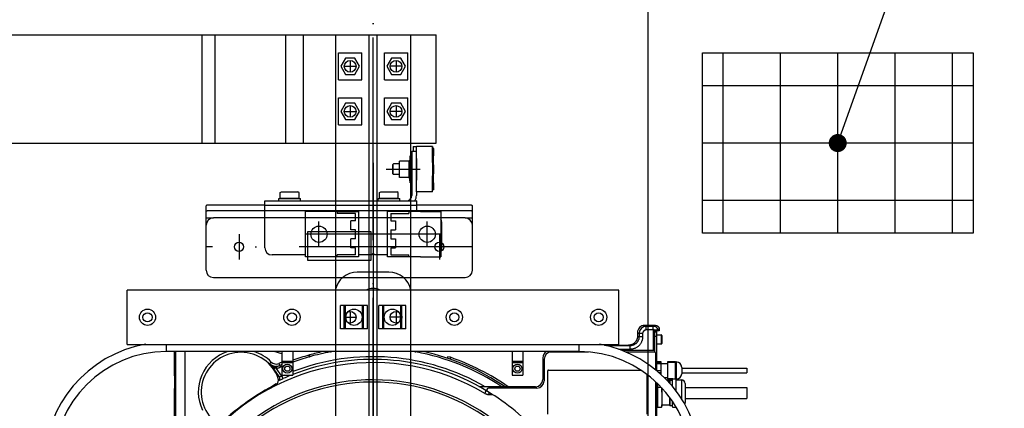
# Model space of a CAD drawing. Header units: millimetres. Extents: x 0 to 16800, y 0 to 11880.
# Tile 22 of 30: x 3418 to 4509, y 9870 to 10300. Entities that reach past the tile are written whole.
import ezdxf

# ---------------------------------------------------------------- set-up
doc = ezdxf.new("R2010")
doc.units = ezdxf.units.MM
doc.header["$LTSCALE"] = 16
doc.header["$PDSIZE"] = -3
doc.linetypes.add('ACAD_ISO10W100', pattern=[18, 12, -3, 0, -3])
doc.layers.add('Centerline', color=1, linetype='ACAD_ISO10W100', lineweight=25)
doc.layers.add('Others', color=1, linetype='Continuous', lineweight=25)
for name, color, linetype in [('CONT_70', 4, 'Continuous'), ('DASHD_25', 1, 'ACAD_ISO10W100'), ('DIM_35', 7, 'Continuous'), ('Fixings', 25, 'Continuous'), ('Guiderails', 30, 'Continuous'), ('HATCH_25', 1, 'Continuous'), ('Machinery', 94, 'Continuous'), ('TEXT_35', 2, 'Continuous')]:
    doc.layers.add(name, color=color, linetype=linetype)
doc.styles.add('Arial', font='arial.ttf')
doc.dimstyles.new('KONE_mm', dxfattribs={"dimscale": 40, "dimtxt": 2, "dimasz": 2, "dimexe": 1, "dimexo": 0, "dimgap": 1, "dimtad": 1, "dimdec": 0, "dimrnd": 0.01, "dimzin": 0, "dimdsep": 46, "dimtxsty": 'Arial', "dimsah": 1, "dimcen": 0, "dimclrd": 256, "dimclre": 256, "dimclrt": 256, "dimadec": 1, "dimazin": 2, "dimtfac": 1, "dimtdec": 0, "dimtmove": 0, "dimatfit": 3, "dimfxl": 1, "dimtolj": 1, "dimtzin": 0, "dimarcsym": 0})

# ---------------------------------------------------------------- blocks, each defined once
blk = doc.blocks.new('*U554')
at = {"layer": 'Centerline'}
for p, q in [((0, 0), (0, 2500)), ((-25.4, 2471.5), (-25.4, 2458.5)), ((25.4, 2471.5), (25.4, 2458.5)), ((-31.9, 2465), (-18.9, 2465)), ((31.9, 2465), (18.9, 2465)), ((-31.9, 2415), (-18.9, 2415)), ((-25.4, 2421.5), (-25.4, 2408.5)), ((31.9, 2415), (18.9, 2415)), ((25.4, 2421.5), (25.4, 2408.5)), ((-25.4, 2193.5), (-25.4, 2180.5)), ((25.4, 2193.5), (25.4, 2180.5)), ((-31.9, 2187), (-18.9, 2187)), ((31.9, 2187), (18.9, 2187))]:
    blk.add_line(p, q, dxfattribs=at)
at = {"layer": 'Guiderails'}
for p, q in [((-41.2, 0), (-41.2, 2500)), ((-41.2, 2500), (41.3, 2500)), ((-4.5, 0), (-4.5, 2500)), ((4.5, 0), (4.5, 2500)), ((41.3, 2500), (41.3, 0))]:
    blk.add_line(p, q, dxfattribs=at)
for centre in [(-25.4, 2465), (25.4, 2465), (-25.4, 2415), (25.4, 2415), (-25.4, 2187), (25.4, 2187)]:
    blk.add_circle(centre, 6.5, dxfattribs=at)
blk = doc.blocks.new('*U556')
at = {"layer": 'DASHD_25'}
blk.add_line((0, 342), (0, -500), dxfattribs=at)
at = {"layer": 'Machinery'}
for p, q in [((17.5, 342), (-17.5, 342)), ((-272.5, 262), (-272.5, 322)), ((272.5, 322), (-272.5, 322)), ((272.5, 262), (272.5, 322)), ((-36.2, 279), (-36.2, 305)), ((-6.2, 305), (-36.2, 305)), ((-31.9, 279), (-31.9, 305)), ((-30.5, 279), (-30.5, 305)), ((-11.9, 279), (-11.9, 305)), ((-10.5, 279), (-10.5, 305)), ((-6.2, 279), (-6.2, 305)), ((6.3, 279), (6.3, 305)), ((36.3, 305), (6.3, 305)), ((10.6, 279), (10.6, 305)), ((12, 279), (12, 305)), ((30.6, 279), (30.6, 305)), ((32, 279), (32, 305)), ((36.3, 279), (36.3, 305)), ((-6.2, 279), (-36.2, 279)), ((36.3, 279), (6.3, 279)), ((293, 275), (293, 271)), ((293, 275), (294.7, 273.9)), ((294.7, 273.9), (294.7, 270.4)), ((298.7, 273.9), (294.7, 273.9)), ((298.7, 273.9), (298.7, 270.4)), ((313.1, 283), (301, 283)), ((301, 283), (302.7, 281.9)), ((302.7, 277.9), (302.7, 281.9)), ((310.4, 281.9), (302.7, 281.9)), ((310.4, 277.9), (302.7, 277.9)), ((310.4, 277.9), (310.4, 281.9)), ((310.4, 277.9), (310.4, 255)), ((311.4, 277.9), (310.4, 277.9)), ((313.1, 283), (311.4, 281.9)), ((312, 277), (312, 253.5)), ((317.1, 277), (312, 277)), ((312, 276), (314, 276)), ((314, 276), (314, 233)), ((317.1, 279), (315.4, 277.9)), ((315.4, 277.9), (315.4, 277)), ((317.1, 279), (317.1, 277)), ((-272.5, 262), (272.5, 262)), ((-229, 254), (-229, 262)), ((228, 262), (228, 254)), ((293, 271), (294.7, 270.4)), ((298.7, 270.4), (294.7, 270.4)), ((312, 271), (314, 271)), ((314, 272.5), (319.4, 272.5)), ((314, 272.5), (319.4, 272.5)), ((314, 262.5), (319.4, 262.5)), ((314, 262.5), (319.4, 262.5)), ((319.4, 272.5), (319.4, 262.5)), ((320, 271.9), (320, 263.1)), ((228, 254), (-229, 254)), ((-220, 227), (-220, 254)), ((-218.6, 172.1), (-218.6, 254)), ((-208.6, 254), (-208.6, 162.8)), ((-101, 251.3), (-109.8, 254)), ((-101, 254), (-101, 228)), ((-89, 254), (-89, 228)), ((-47.3, 254), (-47.2, 253.6)), ((47.3, 254), (47.2, 253.6)), ((154, 254), (154, 228)), ((166, 254), (166, 228)), ((238.7, 253.5), (197.5, 253.5)), ((256.3, 261), (283, 261)), ((284.7, 260.4), (258.6, 260.4)), ((284.7, 256.4), (272.4, 256.4)), ((310.4, 255), (276.5, 255)), ((311.5, 253.5), (280.1, 253.5)), ((283, 261), (284.7, 260.4)), ((284.7, 256.4), (284.7, 260.4)), ((312, 255), (310.4, 255)), ((312, 255), (312, 253.4)), ((313.5, 233.5), (313.5, 251.5)), ((-114.9, 240.3), (-114.7, 240.6)), ((-114.7, 240.6), (-112.9, 242.3)), ((-104.6, 240.7), (-102.8, 236.6)), ((-101, 243.5), (-89, 243.5)), ((-101, 242), (-89, 242)), ((-71.4, 250), (-70.8, 248.1)), ((-71, 250.1), (-70.5, 248.2)), ((-70.6, 250.2), (-70.1, 248.3)), ((85.6, 247.6), (82.6, 248.1)), ((85.6, 247.6), (84.9, 245.7)), ((154, 243.5), (166, 243.5)), ((154, 242), (166, 242)), ((188, 247), (188, 223)), ((189.5, 245.5), (189.5, 221.5)), ((314, 243), (319, 243)), ((319, 241.9), (314, 241.9)), ((314, 240.9), (319, 240.9)), ((319, 243), (319, 228.7)), ((319, 240.6), (326.5, 240.6)), ((326.5, 223), (326.5, 243)), ((326.5, 243), (333.9, 243)), ((333.9, 241.9), (326.5, 241.9)), ((335, 242.5), (334.9, 242.6)), ((335, 223.9), (335, 242.5)), ((335, 242.5), (336, 242.5)), ((336, 242.5), (336, 223.5)), ((-108.3, 235.9), (-110.1, 234.7)), ((-104.1, 226.2), (-110.1, 234.7)), ((-107.3, 237.6), (-107.3, 235.6)), ((-101.1, 226.8), (-107.3, 235.6)), ((193.5, 184.5), (193.5, 232.5)), ((194.5, 233.5), (296.6, 233.5)), ((319, 232.5), (314.7, 232.5)), ((316.5, 230.9), (319, 230.9)), ((342, 236.5), (342, 229.5)), ((342, 235.5), (414, 235.5)), ((342, 230.5), (414, 230.5)), ((414, 235.5), (414, 230.5)), ((-101.1, 226.8), (-99.9, 224.1)), ((-101, 228), (-89, 228)), ((154, 228), (166, 228)), ((303.5, 228.6), (303.5, 184.5)), ((313.5, 163.5), (313.5, 220.1)), ((314, 219.7), (314, 153)), ((315.3, 218.5), (315.3, 192)), ((322.5, 225.4), (326.5, 225.4)), ((326.3, 221.5), (328.8, 221.5)), ((332.1, 223.6), (326.5, 223.6)), ((326.5, 223), (331.9, 223)), ((328.8, 221.9), (329.1, 222.2)), ((328.8, 218.8), (328.8, 221.9)), ((329.1, 218.4), (329.1, 222.2)), ((329.1, 222.2), (331.8, 222.2)), ((331.8, 222.5), (332.2, 223.9)), ((331.8, 215.3), (331.8, 222.5)), ((332.2, 223.9), (332.2, 223.9)), ((332.2, 223.9), (335.4, 223.9)), ((332.2, 223.9), (335.4, 223.9)), ((335.4, 223.9), (335.4, 223.9)), ((335.4, 223.9), (335.8, 222.5)), ((335.5, 223.5), (336, 223.5)), ((335.8, 222.5), (341.8, 222.5)), ((335.8, 210.2), (335.8, 222.5)), ((341.8, 222.5), (341.8, 201.6)), ((345.8, 218.5), (345.8, 197.5)), ((-220, 173.5), (-220, 213)), ((149.7, 215), (117.7, 215)), ((124.8, 211), (123.9, 207.7)), ((181.5, 213.5), (128, 213.5)), ((128.5, 208.5), (128, 206.6)), ((128.6, 208.8), (128.5, 208.5)), ((180, 215), (149.7, 215)), ((316.5, 217.2), (315.3, 217.2)), ((315.3, 214.6), (319, 214.6)), ((319.8, 213.8), (319.8, 193.5)), ((345.8, 214), (414, 214)), ((414, 214), (414, 202)), ((128, 206.6), (132.2, 206.6)), ((328.8, 194.1), (328.8, 202.9)), ((329.1, 193.8), (329.1, 202.5)), ((331.8, 193.5), (331.8, 198.6)), ((345.8, 202), (414, 202)), ((319.4, 192.1), (315.3, 192.1)), ((319.4, 192), (315.3, 192)), ((319.4, 192), (319.8, 193.5)), ((319.4, 192.1), (319.4, 192)), ((328.8, 194.5), (319.8, 194.5)), ((329.1, 193.8), (328.8, 194.1)), ((331.8, 193.8), (329.1, 193.8)), ((332.2, 192), (331.8, 193.5)), ((335.4, 192.1), (332.2, 192.1)), ((332.2, 192), (332.2, 192.1)), ((335.4, 192), (332.2, 192)), ((335.4, 192), (335.6, 192.7)), ((335.4, 192.1), (335.4, 192))]:
    blk.add_line(p, q, dxfattribs=at)
for points in [[(302.7, 277.9), (302.3, 277.9), (301.9, 277.8), (301.5, 277.7), (301.2, 277.6), (300.8, 277.4), (300.5, 277.2), (300.1, 277), (299.9, 276.7), (299.6, 276.4), (299.4, 276.1), (299.2, 275.8), (299, 275.4), (298.9, 275), (298.8, 274.7), (298.7, 274.3), (298.7, 273.9)], [(311.4, 281.9), (311.3, 281.9), (311.1, 281.9), (310.8, 281.9), (310.4, 281.9)], [(315.4, 277.9), (315.4, 278.3), (315.3, 278.7), (315.2, 279.1), (315.1, 279.4), (314.9, 279.8), (314.7, 280.1), (314.5, 280.4), (314.2, 280.7), (314, 281), (313.6, 281.2), (313.3, 281.4), (313, 281.6), (312.6, 281.7), (312.2, 281.8), (311.8, 281.9), (311.4, 281.9)], [(313.1, 283), (313.4, 283), (313.8, 282.9), (314.2, 282.8), (314.6, 282.7), (314.9, 282.5), (315.3, 282.3), (315.6, 282.1), (315.9, 281.8), (316.1, 281.5), (316.4, 281.2), (316.6, 280.9), (316.8, 280.5), (316.9, 280.2), (317, 279.8), (317, 279.4), (317.1, 279)], [(314.1, 274.6), (314.1, 274.1), (314, 273.3), (314, 272.9), (314, 272.5)], [(315.4, 277.9), (315.3, 277.9), (315.1, 277.9), (314.7, 277.9), (314.4, 277.9)], [(293, 271), (293, 270.5), (293, 270), (292.9, 269.5), (292.8, 269), (292.7, 268.6), (292.6, 268.1), (292.4, 267.6), (292.2, 267.2), (292, 266.7), (291.8, 266.3), (291.6, 265.9), (291.3, 265.4), (291, 265), (290.7, 264.7), (290.4, 264.3), (290.1, 263.9), (289.7, 263.6), (289.3, 263.3), (289, 263), (288.6, 262.7), (288.1, 262.4), (287.7, 262.2), (287.3, 262), (286.8, 261.8), (286.4, 261.6), (285.9, 261.4), (285.4, 261.3), (284.9, 261.2), (284.5, 261.1), (284, 261), (283.5, 261), (283, 261)], [(298.7, 270.4), (298.7, 269.7), (298.6, 269.1), (298.5, 268.4), (298.4, 267.7), (298.3, 267), (298.1, 266.4), (297.9, 265.7), (297.6, 265.1), (297.3, 264.4), (297, 263.8), (296.7, 263.2), (296.3, 262.7), (295.9, 262.1), (295.5, 261.6), (295.1, 261), (294.6, 260.5), (294.1, 260.1), (293.6, 259.6), (293, 259.2), (292.5, 258.8), (291.9, 258.4), (291.3, 258.1), (290.7, 257.8), (290, 257.5), (289.4, 257.3), (288.7, 257), (288.1, 256.9), (287.4, 256.7), (286.7, 256.6), (286, 256.5), (285.4, 256.5), (284.7, 256.4)], [(294.7, 270.4), (294.7, 269.9), (294.6, 269.5), (294.6, 269), (294.5, 268.5), (294.4, 268), (294.3, 267.5), (294.1, 267.1), (293.9, 266.6), (293.7, 266.2), (293.5, 265.7), (293.3, 265.3), (293, 264.9), (292.7, 264.5), (292.4, 264.1), (292.1, 263.7), (291.8, 263.4), (291.4, 263), (291, 262.7), (290.6, 262.4), (290.2, 262.1), (289.8, 261.9), (289.4, 261.6), (289, 261.4), (288.5, 261.2), (288, 261), (287.6, 260.9), (287.1, 260.7), (286.6, 260.6), (286.1, 260.5), (285.7, 260.5), (285.2, 260.5), (284.7, 260.4)], [(-114.7, 240.6), (-114.4, 240.3), (-114.1, 240), (-113.7, 239.7), (-113.4, 239.5), (-113, 239.2), (-112.6, 239), (-112.3, 238.8), (-111.9, 238.6), (-111.5, 238.4), (-111.1, 238.2), (-110.7, 238.1), (-110.2, 238), (-109.8, 237.9), (-109.4, 237.8), (-109, 237.7), (-108.5, 237.7)], [(82.6, 248.1), (82.5, 247.8), (82.4, 247.6), (82.3, 247.4), (82.2, 247.2), (82.1, 247), (82, 246.9), (81.9, 246.8), (81.8, 246.8)], [(333.9, 243), (334.3, 242.9), (334.6, 242.8), (334.8, 242.7), (334.9, 242.6), (334.9, 242.6)], [(335, 242.4), (335, 242.4), (334.9, 242.3), (334.8, 242.2), (334.7, 242.1), (334.6, 242.1), (334.4, 242), (334.2, 241.9), (333.9, 241.9)], [(334.9, 242.6), (335, 242.5), (335, 242.5), (335, 242.5)], [(335, 242.5), (335, 242.5), (335, 242.4)], [(-114.3, 239.7), (-114.1, 239.6), (-113.9, 239.4), (-113.7, 239.2), (-113.6, 239.1)], [(-114.3, 239.7), (-113.7, 239.3), (-113.1, 239), (-112.5, 238.7), (-112, 238.5), (-111.4, 238.3), (-110.9, 238.1), (-110.3, 237.9), (-109.7, 237.8), (-109.1, 237.7), (-108.5, 237.7)], [(-113.6, 239.1), (-113, 238.6), (-112.4, 238.1), (-111.7, 237.7), (-111.1, 237.3), (-110.4, 236.9), (-109.7, 236.5), (-109, 236.2), (-108.3, 235.9)], [(-108.6, 237.7), (-108.3, 237.6), (-108, 237.6), (-107.7, 237.6), (-107.3, 237.6)], [(-108.4, 237.7), (-108.4, 237.6), (-108.3, 237.5), (-108.3, 237.3), (-108.3, 237.1), (-108.3, 236.8), (-108.3, 236.6), (-108.3, 236.2), (-108.3, 235.9)], [(-107.3, 237.6), (-106.9, 237.7), (-106.4, 237.7), (-105.9, 237.8), (-105.4, 237.9), (-105, 238), (-104.5, 238.1), (-104.1, 238.3), (-103.6, 238.5)], [(-107.3, 235.6), (-106.7, 235.7), (-106.1, 235.7), (-105.6, 235.8), (-105, 235.9), (-104.5, 236.1), (-103.9, 236.2), (-103.4, 236.4), (-102.8, 236.6)], [(-104.1, 226.2), (-104, 226), (-103.9, 225.7), (-103.8, 225.4), (-103.7, 225.2), (-103.6, 224.9), (-103.6, 224.6), (-103.6, 224.3), (-103.7, 224.1), (-103.7, 223.8), (-103.8, 223.5), (-103.9, 223.3), (-104.1, 223), (-104.2, 222.8), (-104.4, 222.6), (-104.6, 222.4), (-104.8, 222.2)], [(-104.8, 222), (-104.3, 222.2), (-103.8, 222.4), (-102.7, 222.8), (-101.3, 223.4), (-99.9, 224.1)], [(-104.1, 226.2), (-103.9, 226.2), (-103.6, 226.3), (-102.9, 226.4), (-102, 226.6), (-101.1, 226.8)], [(123.9, 207.7), (124.3, 207.4), (124.8, 207.2), (125.3, 207), (125.8, 206.9), (126.4, 206.7), (126.9, 206.6), (127.4, 206.6), (128, 206.6)], [(319.4, 214.2), (319.6, 212.7), (319.7, 211.1), (319.7, 209.6), (319.8, 208)], [(319.8, 195.4), (319.8, 195), (319.7, 194.6), (319.7, 194.2), (319.7, 193.8), (319.6, 193.4), (319.5, 192.9), (319.5, 192.5), (319.4, 192.1)]]:
    blk.add_lwpolyline(points, dxfattribs=at)
for centre, radius in [((-250, 292), 9), ((-250, 292), 5.05), ((-250, 292), 5.05), ((-90, 292), 9), ((-90, 292), 5.05), ((-90, 292), 5.05), ((-21.2, 292), 9), ((21.3, 292), 9), ((90, 292), 9), ((90, 292), 5.06), ((90, 292), 5.06), ((250, 292), 9), ((250, 292), 5.06), ((250, 292), 5.06), ((-95, 235), 5), ((-95, 235), 2.89), ((160, 235), 5), ((160, 235), 2.89)]:
    blk.add_circle(centre, radius, dxfattribs=at)
for centre, radius, start, end in [((-17.5, 317), 25, 90, 168.4608), ((17.5, 317), 25, 11.5392, 90), ((0, 306), 18, 62.7605, 117.2395), ((301, 275), 7.99, 89.9812, 180.0174), ((302.7, 273.9), 8, 90.0556, 179.9445), ((310.8, 807.7), 529.8, 270.0722, 270.2721), ((312.2, 530.5), 252.6, 270.2535, 270.5024), ((-229, 129), 135, 99.7801, 180), ((228, 129), 135, 0, 80.2199), ((319.4, 271.9), 0.6, 0, 90), ((319.4, 263.1), 0.6, 270, 0), ((-229, 129), 125, 90, 180), ((-146.5, 209.2), 47.2, 108.0539, 205.3227), ((-146.5, 209.2), 44, 19.9066, 230.0934), ((-146.5, 209.2), 47.2, 44.6773, 71.9371), ((0, 0), 260, 102.3379, 105.7584), ((0, 0), 258, 100.5454, 105.7584), ((-48.7, 261.6), 8.04, 280.5846, 289.9942), ((48.7, 261.6), 8.04, 250.0037, 259.4152), ((0, 0), 258, 56.4408, 79.4546), ((0, 0), 260, 55.7794, 77.6499), ((196, 247), 8, 118.8935, 180), ((197.5, 245.5), 8, 90, 180), ((228, 129), 125, 0, 90), ((311.5, 251.5), 2, 0, 90), ((0, 0), 241.8, 59.1895, 139.2288), ((-107.8, 247.3), 9.97, 224.59, 229.5195), ((-107.6, 247.6), 7.49, 224.7126, 293.5483), ((0, 0), 262.5, 112.6533, 113.4877), ((0, 0), 258, 105.931, 110.1922), ((0, 0), 260, 105.931, 110.0177), ((0, 0), 248.3, 59.9785, 111.0056), ((0, 0), 245.3, 61.2125, 111.2736), ((-68.1, 239.7), 10.8, 105.5524, 107.7429), ((-76, 269.5), 20, 284.7001, 285.7622), ((-66.1, 231.5), 17.2, 104.6972, 105.9263), ((-76.1, 269.5), 22, 284.6965, 285.7567), ((0, 0), 262, 55.1424, 70.9312), ((336, 236.5), 6, 0, 90), ((-146.5, 209.2), 44.4, 35, 42.2847), ((-105, 245.6), 10.2, 251.5506, 257.2205), ((0, 0), 260, 112.8592, 113.4877), ((0, 0), 258, 113.0455, 113.4877), ((194.5, 232.5), 1, 90, 180), ((336, 229.5), 6, 270, 0), ((0, 0), 222.7, 45.1351, 283.543), ((0, 0), 220.2, 45.7778, 283.7001), ((-109.8, 222.4), 5, 298.448, 19.9066), ((0, 0), 248.3, 113.3369, 114.025), ((0, 0), 245.3, 111.6579, 114.0251), ((180, 223), 8, 270, 0), ((181.5, 221.5), 8, 270, 0), ((341.8, 218.5), 4, 0, 90), ((47.4, -67.7), 325, 118.448, 131.552), ((0, 0), 245.1, 59.3942, 61.3053), ((128.9, 217.9), 8.01, 239.4144, 249.6272), ((128, 211.5), 2, 90, 239.0619), ((128.9, 217.8), 8, 249.6264, 252.2956), ((1.5, 0.5), 244, 41.4986, 59.0619), ((341.8, 197.5), 4, 333.3764, 0), ((314.9, 195.1), 1, 198.6708, 289.4712), ((317.5, 196.1), 18.4, 347.3958, 349.3382)]:
    blk.add_arc(centre, radius, start, end, dxfattribs=at)
for centre, major_axis, ratio, start_param, end_param in [((314.3, 272), (0, 5), 0.052408, 0, 1.020436), ((-220, 220), (0, 7.01), 0.05248, 3.194031, 6.230747)]:
    blk.add_ellipse(centre, major_axis=major_axis, ratio=ratio, start_param=start_param, end_param=end_param, dxfattribs=at)
blk = doc.blocks.new('*U558')
at = {"layer": 'Centerline', "ltscale": 0.3}
for p, q in [((-629.5, 78.4), (-629.5, -444.3)), ((-653.8, 25), (-603.6, 25))]:
    blk.add_line(p, q, dxfattribs=at)
at = {"layer": 'Others'}
for p, q in [((-758.5, 84), (-758.5, -176)), ((-692.5, 84), (-758.5, 84)), ((-752.5, 84), (-752.5, -176)), ((-744, 84), (-744, 85)), ((-744, 85), (70, 85)), ((-692.5, -51), (-692.5, 84)), ((-189.4, -35), (-189.4, 85)), ((-175.2, -35), (-175.2, 85)), ((-96.8, -35), (-96.8, 85)), ((-77, -35), (-77, 85)), ((70, -35), (70, 85)), ((-669.5, -225), (-669.5, 65)), ((-669.5, 65), (-589.5, 65)), ((-589.5, 65), (-589.5, -225)), ((-38.5, 65), (-12.5, 65)), ((-38.5, 35), (-38.5, 65)), ((-30.7, 59), (-35.9, 50)), ((-20.3, 59), (-30.7, 59)), ((-15.1, 50), (-20.3, 59)), ((-12.5, 35), (-12.5, 65)), ((12.5, 65), (38.5, 65)), ((12.5, 35), (12.5, 65)), ((20.3, 59), (15.1, 50)), ((30.7, 59), (20.3, 59)), ((35.9, 50), (30.7, 59)), ((38.5, 35), (38.5, 65)), ((-35.9, 50), (-30.7, 41)), ((-20.3, 41), (-15.1, 50)), ((15.1, 50), (20.3, 41)), ((30.7, 41), (35.9, 50)), ((-639.9, 43), (-650.3, 25)), ((-619.1, 43), (-639.9, 43)), ((-608.7, 25), (-619.1, 43)), ((-38.5, 35), (-12.5, 35)), ((-30.7, 41), (-20.3, 41)), ((12.5, 35), (38.5, 35)), ((20.3, 41), (30.7, 41)), ((-650.3, 25), (-639.9, 7)), ((-619.1, 7), (-608.7, 25)), ((-38.5, 15), (-12.5, 15)), ((-38.5, -15), (-38.5, 15)), ((-12.5, -15), (-12.5, 15)), ((12.5, 15), (38.5, 15)), ((12.5, -15), (12.5, 15)), ((38.5, -15), (38.5, 15)), ((-639.9, 7), (-619.1, 7)), ((-30.7, 9), (-35.9, 0)), ((-35.9, 0), (-30.7, -9)), ((-20.3, 9), (-30.7, 9)), ((-15.1, 0), (-20.3, 9)), ((-20.3, -9), (-15.1, 0)), ((20.3, 9), (15.1, 0)), ((15.1, 0), (20.3, -9)), ((30.7, 9), (20.3, 9)), ((35.9, 0), (30.7, 9)), ((30.7, -9), (35.9, 0)), ((-30.7, -9), (-20.3, -9)), ((20.3, -9), (30.7, -9)), ((-38.5, -15), (-12.5, -15)), ((12.5, -15), (38.5, -15)), ((-692.5, -35), (-669.5, -35)), ((-589.5, -35), (70, -35)), ((-752.5, -45), (-692.5, -45)), ((-752.5, -51), (-692.5, -51)), ((-732.1, -71), (-752.5, -71)), ((-749.5, -121), (-749.5, -71)), ((-732.1, -121), (-732.1, -71)), ((-760.4, -86.5), (-770.5, -86.5)), ((-770.5, -105.5), (-770.5, -86.5)), ((-759.5, -81.5), (-760.4, -89.5)), ((-760.4, -105.5), (-760.4, -86.5)), ((-759.5, -81.5), (-758.5, -81.5)), ((-749.5, -87), (-742.8, -87)), ((-742, -87), (-742.8, -87)), ((-742, -87), (-742, -105)), ((-779, -90), (-779.5, -90.9)), ((-779.5, -90.9), (-779.5, -101.1)), ((-779.5, -101.1), (-779.5, -90.9)), ((-770.5, -90), (-779, -90)), ((-742, -89), (-739, -89)), ((-737.9, -89.1), (-737.6, -89.1)), ((-779, -102), (-779.5, -101.1)), ((-770.5, -102), (-779, -102)), ((-760.4, -105.5), (-770.5, -105.5)), ((-760.4, -102.5), (-759.5, -110.5)), ((-749.5, -105), (-742.8, -105)), ((-742.8, -105), (-742, -105)), ((-742, -103), (-739, -103)), ((-737.9, -102.9), (-737.6, -102.9)), ((-759.5, -110.5), (-758.5, -110.5)), ((-732.1, -121), (-752.5, -121)), ((-732.1, -126), (-752.5, -126)), ((-749.5, -176), (-749.5, -126)), ((-732.1, -176), (-732.1, -126)), ((-760.4, -141.5), (-770.5, -141.5)), ((-770.5, -160.5), (-770.5, -141.5)), ((-759.5, -136.5), (-760.4, -144.5)), ((-760.4, -160.5), (-760.4, -141.5)), ((-759.5, -136.5), (-758.5, -136.5)), ((-779, -145), (-779.5, -145.9)), ((-779.5, -145.9), (-779.5, -156.1)), ((-779.5, -156.1), (-779.5, -145.9)), ((-770.5, -145), (-779, -145)), ((-749.5, -142), (-742.8, -142)), ((-742, -142), (-742.8, -142)), ((-742, -142), (-742, -160)), ((-742, -144), (-739, -144)), ((-737.9, -144.1), (-737.6, -144.1)), ((-779, -157), (-779.5, -156.1)), ((-770.5, -157), (-779, -157)), ((-760.4, -160.5), (-770.5, -160.5)), ((-760.4, -157.5), (-759.5, -165.5)), ((-749.5, -160), (-742.8, -160)), ((-742.8, -160), (-742, -160)), ((-742, -158), (-739, -158)), ((-737.9, -157.9), (-737.6, -157.9)), ((-759.5, -165.5), (-758.5, -165.5)), ((-732.1, -176), (-758.5, -176)), ((-589.5, -225), (-669.5, -225)), ((-649.8, -225), (-649.8, -262.5)), ((-639.2, -225), (-639.2, -262.5)), ((-619.8, -225), (-619.8, -262.5)), ((-609.2, -225), (-609.2, -262.5)), ((-665, -262.5), (-683.1, -320.4)), ((-634.5, -262.5), (-665, -262.5)), ((-644.5, -262.5), (-644.5, -422.5)), ((-634.5, -262.5), (-634.5, -422.5)), ((-624.5, -262.5), (-624.5, -422.5)), ((-594, -262.5), (-624.5, -262.5)), ((-614.5, -262.5), (-614.5, -422.5)), ((-575.9, -320.4), (-594, -262.5)), ((-688, -335.2), (-688.3, -342)), ((-570.7, -342), (-571, -335.2)), ((-688.3, -342), (-666.3, -422)), ((-592.7, -422), (-570.7, -342)), ((-666.3, -422), (-664, -422.6)), ((-663.3, -422.7), (-657.6, -444.3)), ((-660.2, -422.7), (-656.3, -437.3)), ((-655, -422.5), (-634.5, -422.5)), ((-644.5, -435.8), (-644.5, -422.5)), ((-641.5, -442.2), (-641.5, -422.5)), ((-624.5, -422.5), (-604, -422.5)), ((-617.5, -442.2), (-617.5, -422.5)), ((-614.5, -435.8), (-614.5, -422.5)), ((-598.8, -422.7), (-602.7, -437.3)), ((-595.7, -422.7), (-601.4, -444.3)), ((-595, -422.6), (-592.7, -422))]:
    blk.add_line(p, q, dxfattribs=at)
for centre, radius in [((-725, 53), 13), ((-722.5, 25), 13.8), ((-725, -3), 13)]:
    blk.add_circle(centre, radius, dxfattribs=at)
for centre, radius, start, end in [((-739, -96), 6.96, 78.7411, 89.986), ((-739.2, -96), 6.96, 78.7351, 87.8382), ((-738.9, -93), 3.98, 71.7019, 75.2857), ((-739, -96), 6.96, 270.014, 281.2589), ((-739.2, -96), 6.96, 272.1618, 281.2649), ((-738.9, -99), 3.98, 284.7143, 288.2981), ((-739, -151), 6.96, 78.7411, 89.986), ((-739.2, -151), 6.96, 78.7351, 87.8382), ((-738.9, -148), 3.98, 71.7019, 75.2857), ((-739, -151), 6.96, 270.014, 281.2589), ((-739.2, -151), 6.96, 272.1618, 281.2649), ((-738.9, -154), 3.98, 284.7143, 288.2981), ((-650.5, -435.8), 6, 194.8273, 0), ((-608.5, -435.8), 6, 180, 345.1727)]:
    blk.add_arc(centre, radius, start, end, dxfattribs=at)
for points, knots in [([(-737.6, -102.9), (-737.3, -102.8), (-736.7, -102.7), (-735.9, -102.5), (-735.2, -102.3), (-734.5, -102), (-733.9, -101.7), (-733.4, -101.3), (-733, -100.9), (-732.7, -100.5), (-732.5, -100), (-732.4, -99.4), (-732.3, -98.9), (-732.2, -98.2), (-732.1, -97.2), (-732.1, -96), (-732.1, -94.8), (-732.2, -93.8), (-732.3, -93.1), (-732.4, -92.6), (-732.5, -92), (-732.7, -91.5), (-733, -91.1), (-733.4, -90.7), (-733.9, -90.3), (-734.5, -90), (-735.2, -89.7), (-735.9, -89.5), (-736.7, -89.3), (-737.3, -89.2), (-737.6, -89.1)], [0, 0, 0, 0, 0.043628, 0.085295, 0.124223, 0.160053, 0.19271, 0.222595, 0.25035, 0.27685, 0.302913, 0.329189, 0.356067, 0.383695, 0.441012, 0.5, 0.558988, 0.616305, 0.643933, 0.670811, 0.697087, 0.72315, 0.74965, 0.777405, 0.80729, 0.839947, 0.875777, 0.914705, 0.956372, 1, 1, 1, 1]), ([(-737.6, -157.9), (-737.3, -157.8), (-736.7, -157.7), (-735.9, -157.5), (-735.2, -157.3), (-734.5, -157), (-733.9, -156.7), (-733.4, -156.3), (-733, -155.9), (-732.7, -155.5), (-732.5, -155), (-732.4, -154.4), (-732.3, -153.9), (-732.2, -153.2), (-732.1, -152.2), (-732.1, -151), (-732.1, -149.8), (-732.2, -148.8), (-732.3, -148.1), (-732.4, -147.6), (-732.5, -147), (-732.7, -146.5), (-733, -146.1), (-733.4, -145.7), (-733.9, -145.3), (-734.5, -145), (-735.2, -144.7), (-735.9, -144.5), (-736.7, -144.3), (-737.3, -144.2), (-737.6, -144.1)], [0, 0, 0, 0, 0.043628, 0.085295, 0.124223, 0.160053, 0.19271, 0.222595, 0.25035, 0.27685, 0.302913, 0.329189, 0.356067, 0.383695, 0.441012, 0.5, 0.558988, 0.616305, 0.643933, 0.670811, 0.697087, 0.72315, 0.74965, 0.777405, 0.80729, 0.839947, 0.875777, 0.914705, 0.956372, 1, 1, 1, 1]), ([(-683.1, -320.4), (-683.7, -321.7), (-684.8, -324.2), (-686.2, -327.9), (-687.4, -331.6), (-687.9, -334), (-688, -335.2)], [0, 0, 0, 0, 0.265141, 0.523394, 0.769261, 1, 1, 1, 1]), ([(-571, -335.2), (-571.1, -334), (-571.6, -331.6), (-572.8, -327.9), (-574.2, -324.2), (-575.3, -321.7), (-575.9, -320.4)], [0, 0, 0, 0, 0.230739, 0.476606, 0.734859, 1, 1, 1, 1]), ([(-664, -422.6), (-663.7, -422.6), (-663.2, -422.7), (-661.9, -422.7), (-660.1, -422.7), (-657.6, -422.6), (-655.9, -422.5), (-655, -422.5)], [0, 0, 0, 0, 0.087107, 0.188426, 0.428024, 0.704427, 1, 1, 1, 1]), ([(-604, -422.5), (-603.1, -422.5), (-601.4, -422.6), (-598.9, -422.7), (-597.1, -422.7), (-595.8, -422.7), (-595.3, -422.6), (-595, -422.6)], [0, 0, 0, 0, 0.295573, 0.571976, 0.811574, 0.912893, 1, 1, 1, 1])]:
    blk.add_open_spline(points, degree=3, knots=knots, dxfattribs=at)
blk = doc.blocks.new('*U570')
at = {"layer": 'Centerline'}
for p, q in [((0, 93), (0, -34)), ((14.5, 86), (52, 86)), ((-60, 0.1), (-60, 27.9)), ((60, 0.1), (60, 27.9)), ((-148.5, 13.9), (-148.5, -13.9)), ((75, 14), (-75, 14)), ((73.5, 13.9), (73.5, -13.9)), ((110, 0), (-185, 0))]:
    blk.add_line(p, q, dxfattribs=at)
at = {"layer": 'Fixings'}
for p, q in [((44.5, 111), (44.5, 106)), ((44.5, 111), (44.5, 106)), ((44.5, 111), (48, 111)), ((48, 61), (48, 111)), ((66, 111), (48, 111)), ((66, 111), (66, 109)), ((66, 93.7), (66, 111)), ((41, 100.5), (40.1, 92.5)), ((41, 71), (41, 101)), ((41, 101), (43, 101)), ((43, 106), (43, 57)), ((43, 106), (48, 106)), ((67.4, 109), (66, 109)), ((67.1, 91), (67.1, 101)), ((67.4, 101), (67.1, 101)), ((67.4, 101), (67.4, 109)), ((22.5, 92), (22, 91.1)), ((22, 80.9), (22, 91.1)), ((22, 91.1), (22, 80.9)), ((29.2, 92), (22.5, 92)), ((29.2, 77), (29.2, 95)), ((40.1, 95), (29.2, 95)), ((40.1, 77), (40.1, 95)), ((48, 98), (48, 74)), ((67.4, 91), (67.1, 91)), ((67.4, 81), (67.4, 91)), ((22.5, 80), (22, 80.9)), ((29.2, 80), (22.5, 80)), ((40.1, 77), (29.2, 77)), ((41, 71.5), (40.1, 79.5)), ((66, 61), (66, 78.3)), ((67.1, 71), (67.1, 81)), ((67.4, 81), (67.1, 81)), ((41, 71), (43, 71)), ((67.4, 71), (67.1, 71)), ((67.4, 63), (67.4, 71)), ((-102.9, 60.2), (-101.5, 61)), ((-102.9, 54.1), (-102.9, 60.2)), ((-101.5, 61), (-83.5, 61)), ((-82.1, 60.2), (-83.5, 61)), ((-82.1, 54.1), (-82.1, 60.2)), ((7.1, 60.2), (8.5, 61)), ((7.1, 54.1), (7.1, 60.2)), ((8.5, 61), (26.5, 61)), ((27.9, 60.2), (26.5, 61)), ((27.9, 54.1), (27.9, 60.2)), ((48, 61), (48, 57)), ((66, 61), (48, 61)), ((66, 61), (66, 63)), ((67.4, 63), (66, 63)), ((-185, 32), (-185, 45.4)), ((-120, 46), (-184, 46)), ((-120, 51), (47.9, 51)), ((-120, 40), (-120, 51)), ((-120, 46), (48, 46)), ((-104.5, 53.5), (-80.5, 53.5)), ((-104.5, 51), (-104.5, 53.5)), ((-102.9, 54.1), (-82.1, 54.1)), ((-101.5, 54.1), (-101.5, 53.5)), ((-83.5, 54.1), (-83.5, 53.5)), ((-80.5, 51), (-80.5, 53.5)), ((5.5, 51), (5.5, 53.5)), ((5.5, 53.5), (29.5, 53.5)), ((7.1, 54.1), (27.9, 54.1)), ((8.5, 54.1), (8.5, 53.5)), ((26.5, 54.1), (26.5, 53.5)), ((29.5, 51), (29.5, 53.5)), ((48, 50.9), (48, 40)), ((109, 46), (48, 46)), ((110, 32), (110, 45.4)), ((-120, 40), (-184, 40)), ((109, 40), (-120, 40)), ((-120, -1), (-120, 40)), ((-52.5, 39), (-75, 39)), ((-75, -11), (-75, 39)), ((-39.5, 39), (-52.5, 39)), ((-39.7, 39), (-39.7, 37)), ((-19.5, 37), (-39.7, 37)), ((-39.5, 39), (-16, 39)), ((-19.5, 29), (-19.5, 37)), ((-16, 39), (-16, -11)), ((-16, 39), (-16, -11)), ((16, -11), (16, 39)), ((16, -11), (16, 39)), ((39.5, 39), (16, 39)), ((19.5, 37), (19.5, 29)), ((19.5, 37), (39.7, 37)), ((52.5, 39), (39.5, 39)), ((39.7, 39), (39.7, 37)), ((52.5, 39), (75, 39)), ((75, 39), (75, -11)), ((-185, 32), (-177, 32)), ((-185, -26), (-185, 32)), ((-83.5, 32), (-177, 32)), ((8.5, 32), (-83.5, 32)), ((-24.8, 19), (-24.8, 29)), ((-19.5, 29), (-24.8, 29)), ((42.2, 32), (8.5, 32)), ((19.5, 29), (24.8, 29)), ((24.8, 29), (24.8, 19)), ((102, 32), (42.2, 32)), ((76, -1), (76, 27)), ((102, 32), (110, 32)), ((110, -26), (110, 32)), ((-72.5, 17), (-2.5, 17)), ((-72.5, -15), (-72.5, 17)), ((-19.5, 19), (-24.8, 19)), ((-19.5, 9), (-19.5, 19)), ((-2.5, 17), (-2.5, -15)), ((19.5, 19), (19.5, 9)), ((19.5, 19), (24.8, 19)), ((-24.8, -1), (-24.8, 9)), ((-19.5, 9), (-24.8, 9)), ((19.5, 9), (24.8, 9)), ((24.8, 9), (24.8, -1)), ((-75, -9), (-112, -9)), ((-39.7, -11), (-39.7, -9)), ((-19.5, -9), (-39.7, -9)), ((-19.5, -1), (-24.8, -1)), ((-19.5, -9), (-19.5, -1)), ((-2, -9), (-16, -9)), ((-2, -9), (0, -7)), ((0, -7), (2, -9)), ((16, -9), (2, -9)), ((19.5, -1), (19.5, -9)), ((19.5, -1), (24.8, -1)), ((19.5, -9), (39.7, -9)), ((39.7, -11), (39.7, -9)), ((-52.5, -11), (-75, -11)), ((-2.5, -15), (-72.5, -15)), ((-39.5, -11), (-52.5, -11)), ((-16, -11), (-39.5, -11)), ((39.5, -11), (16, -11)), ((52.5, -11), (39.5, -11)), ((52.5, -11), (75, -11)), ((-177, -34), (102, -34))]:
    blk.add_line(p, q, dxfattribs=at)
for centre, radius in [((-60, 14), 9), ((60, 14), 9), ((-148.5, 0), 5.05), ((73.5, 0), 5.05)]:
    blk.add_circle(centre, radius, dxfattribs=at)
for centre, radius, start, end in [((37, 57), 6, 270, 0), ((37, 57), 11, 326.7211, 0), ((53, 40), 5, 180, 191.6279), ((-177, 24), 8, 90, 180), ((68, 27), 8, 0, 28.5064), ((102, 24), 8, 0, 90), ((-112, -1), 8, 180, 270), ((68, -1), 8, 331.4936, 0), ((-177, -26), 8, 180, 270), ((102, -26), 8, 270, 0)]:
    blk.add_arc(centre, radius, start, end, dxfattribs=at)
blk.add_ellipse((65.8, 86), major_axis=(0, -8), ratio=0.069927, start_param=0.255389, end_param=2.886204, dxfattribs=at)
for points, knots in [([(-184, 46), (-184.1, 46), (-184.4, 46), (-184.7, 45.9), (-185, 45.7), (-185, 45.5), (-185, 45.4)], [0, 0, 0, 0, 0.343339, 0.60164, 0.800906, 1, 1, 1, 1]), ([(48, 50.9), (48, 50.9), (48, 51), (47.9, 51), (47.9, 51)], [0, 0, 0, 0, 0.176235, 1, 1, 1, 1]), ([(110, 45.4), (110, 45.5), (110, 45.7), (109.7, 45.9), (109.4, 46), (109.1, 46), (109, 46)], [0, 0, 0, 0, 0.199094, 0.39836, 0.656661, 1, 1, 1, 1]), ([(-185, 39), (-185, 39.2), (-184.9, 39.9), (-184.2, 40), (-184, 40)], [0, 0, 0, 0, 0.5, 1, 1, 1, 1]), ([(109, 40), (109.2, 40), (109.9, 39.9), (110, 39.2), (110, 39)], [0, 0, 0, 0, 0.500001, 1, 1, 1, 1])]:
    blk.add_open_spline(points, degree=3, knots=knots, dxfattribs=at)
blk = doc.blocks.new('*D736')
at = {"layer": 'Defpoints', "color": 0, "transparency": 16777216}
for p in [(3810, 10863.7), (3810, 10663.7), (4115, 9012.2)]:
    blk.add_point(p, dxfattribs=at)
at = {"layer": 'DIM_35', "lineweight": -2, "transparency": 16777216}
for p, q in [((3810, 10663.7), (3810, 10903.7)), ((4115, 9012.2), (4115, 10903.7)), ((4035, 10863.7), (3890, 10863.7))]:
    blk.add_line(p, q, dxfattribs=at)
at = {"layer": 'DIM_35', "transparency": 16777216}
for points in [[(3890, 10877.1), (3890, 10850.4), (3810, 10863.7)], [(4035, 10877.1), (4035, 10850.4), (4115, 10863.7)]]:
    blk.add_solid(points, dxfattribs=at)
at = {"layer": 'DIM_35', "transparency": 16777216, "insert": (3962.5, 10944.6), "char_height": 80, "attachment_point": 5, "style": 'Arial', "bg_fill": 3, "box_fill_scale": 1.1, "bg_fill_color": 256, "bg_fill_true_color": 13158600, "bg_fill_transparency": 0}
blk.add_mtext('\\A1;305', dxfattribs=at)
blk = doc.blocks.new('_DotSmall')
at = {"color": 0, "linetype": 'ByBlock', "const_width": 0.5}
blk.add_lwpolyline([(-0.0625, 0, 1), (0.0625, 0, 1)], format="xyb", close=True, dxfattribs=at)
blk = doc.blocks.new('T-0008158422_Section_TopShaft_0')
at = {"layer": 'CONT_70'}
blk.add_lwpolyline([(665, 4241), (665, 4041), (365, 4041), (365, 4241)], close=True, dxfattribs=at)
at = {"layer": 'DASHD_25'}
blk.add_line((0, 0), (0, 4641), dxfattribs=at)
at = {"layer": 'HATCH_25'}
for p, q in [((388, 4041), (388, 4241)), ((451.5, 4041), (451.5, 4241)), ((515, 4041), (515, 4241)), ((578.5, 4041), (578.5, 4241)), ((642, 4041), (642, 4241)), ((665, 4204.5), (365, 4204.5)), ((665, 4141), (365, 4141)), ((665, 4077.5), (365, 4077.5))]:
    blk.add_line(p, q, dxfattribs=at)
at = {"layer": 'TEXT_35', "annotation_type": 0, "has_hookline": 1, "hookline_direction": 0, "text_width": 1259.3}
blk.add_leader([(514.9, 4141), (765, 4841), (845, 4841)], dimstyle='KONE_mm', override={"dimtad": 0, "dimldrblk": 'DotSmall'}, dxfattribs=at)

msp = doc.modelspace()

# ---------------------------------------------------------------- block references
for name, p in [('T-0008158422_Section_TopShaft_0', (3810, 6022.7)), ('*U558', (3810, 10198.7)), ('*U554', (3810, 7783.7)), ('*U570', (3810, 10048.7)), ('*U556', (3810, 9678.7))]:
    msp.add_blockref(name, p)

# ---------------------------------------------------------------- next in the draw order: dimensions: what is measured, and where the dimension line sits
at = {"layer": 'DIM_35'}
dim = msp.add_linear_dim(base=(3810, 10863.7), p1=(4115, 9012.2), p2=(3810, 10663.7), dimstyle='KONE_mm', override={"dimldrblk": 'DotSmall', "dimtfill": 1}, dxfattribs=at)
dim.commit()
dim.dimension.update_dxf_attribs({"geometry": '*D736', "text_midpoint": (3962.5, 10944.6)})

doc.saveas('drawing.dxf')
